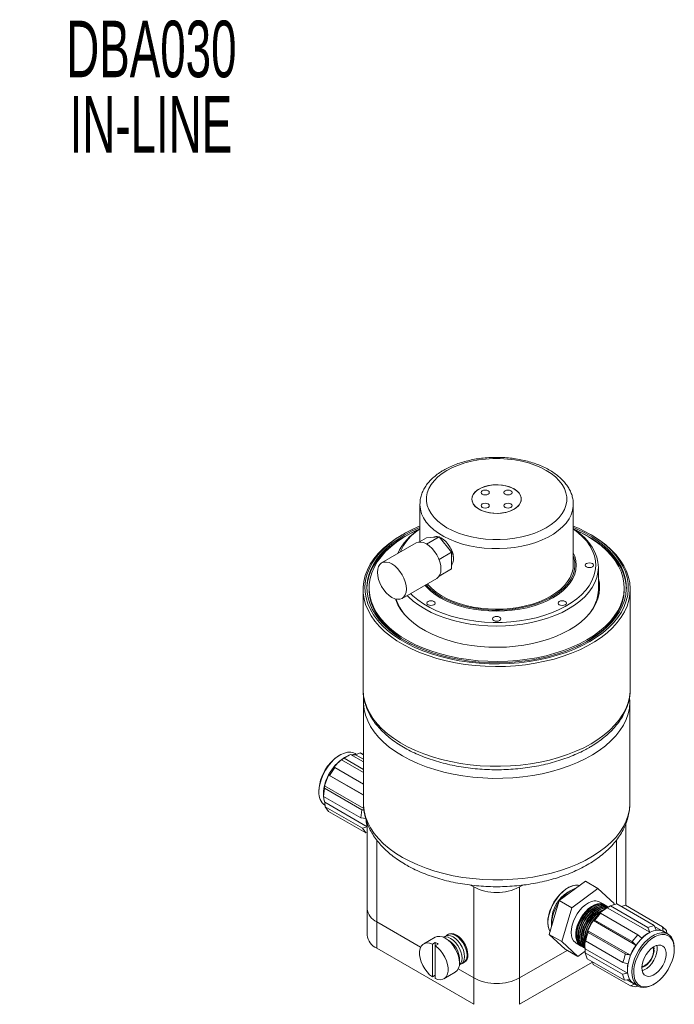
# Model space of a CAD drawing. Header units: inches. Extents: x 0.82 to 7.21, y 1.66 to 10.51.
# Tile 3 of 3: x 3.46 to 6.84, y 5.43 to 10.51. Entities that reach past the tile are written whole.
import ezdxf

# ---------------------------------------------------------------- set-up
doc = ezdxf.new("R2010")
doc.units = ezdxf.units.IN
doc.header["$MEASUREMENT"] = 0
doc.styles.add('SLDTEXTSTYLE0', font='TXT', dxfattribs={"width": 0.605})

# ---------------------------------------------------------------- blocks, each defined once
blk = doc.blocks.new('SW_NOTE_0')
at = {"color": 0, "linetype": 'Continuous', "lineweight": 0, "char_height": 0.29167, "attachment_point": 2, "style": 'SLDTEXTSTYLE0'}
for s, insert in [('DBA030', (0.752, 0.376)), ('IN-LINE', (0.7496, -0.0129))]:
    blk.add_mtext(s, dxfattribs=dict(at, insert=insert))

msp = doc.modelspace()

# ---------------------------------------------------------------- linework, layer by layer
at = {"color": 7, "linetype": 'Continuous', "lineweight": 15}
for p, q in [((5.5264, 8.014), (5.5264, 8.0171)), ((5.5264, 8.014), (5.5264, 7.821)), ((6.318, 7.7015), (6.318, 8.014)), ((6.318, 8.014), (6.318, 8.0122)), ((5.4416, 7.8607), (5.4346, 7.8566)), ((5.5242, 7.8198), (5.561, 7.841)), ((5.5607, 7.8094), (5.6253, 7.8467)), ((5.561, 7.841), (5.6253, 7.8467)), ((5.6253, 7.8467), (5.6897, 7.7667)), ((6.4098, 7.8566), (6.4028, 7.8607)), ((5.5074, 7.8149), (5.3288, 7.7118)), ((5.6249, 7.7293), (5.6897, 7.7667)), ((5.6897, 7.7667), (5.6897, 7.6809)), ((5.6257, 7.644), (5.6897, 7.6809)), ((6.4472, 7.5747), (6.4472, 7.689)), ((5.4344, 7.5287), (5.6131, 7.6319)), ((5.2327, 7.5752), (5.2327, 7.0603)), ((5.2639, 7.5834), (5.2639, 7.5752)), ((6.5805, 7.5752), (6.5805, 7.5834)), ((6.6117, 7.0603), (6.6117, 7.5752)), ((6.6117, 7.0579), (6.6117, 7.0603)), ((5.2347, 6.9968), (5.2347, 6.4732)), ((6.6097, 6.4732), (6.6097, 6.9968)), ((5.1145, 6.7208), (5.1098, 6.7181)), ((5.1506, 6.7145), (5.1374, 6.7069)), ((5.1687, 6.7236), (5.2347, 6.6855)), ((5.1999, 6.7239), (5.192, 6.7285)), ((5.1946, 6.7217), (5.2172, 6.7312)), ((5.1946, 6.7217), (5.2347, 6.6986)), ((5.2172, 6.7312), (5.2347, 6.7243)), ((5.2172, 6.7312), (5.2347, 6.7211)), ((5.0864, 6.6557), (5.0816, 6.6565)), ((5.1211, 6.6959), (5.2347, 6.6304)), ((5.1348, 6.704), (5.2347, 6.6463)), ((5.0556, 6.6163), (5.2347, 6.5129)), ((5.0556, 6.6163), (5.0604, 6.6155)), ((5.0604, 6.6155), (5.0864, 6.6557)), ((5.0604, 6.6155), (5.2347, 6.5148)), ((5.0864, 6.6557), (5.2347, 6.57)), ((5.2365, 6.4454), (5.0345, 6.562)), ((5.0346, 6.5491), (5.0345, 6.562)), ((5.0051, 6.5367), (5.0051, 6.5312)), ((5.0286, 6.5176), (5.0286, 6.52)), ((5.0286, 6.52), (5.0287, 6.5071)), ((5.0286, 6.5184), (5.0286, 6.5176)), ((5.0287, 6.5071), (5.0346, 6.5491)), ((5.0287, 6.5071), (5.2208, 6.3962)), ((5.0346, 6.5491), (5.2267, 6.4382)), ((5.2547, 6.3501), (5.0359, 6.4764)), ((5.0376, 6.4536), (5.0359, 6.4764)), ((5.0376, 6.4536), (5.2297, 6.3427)), ((5.0546, 6.4295), (5.0376, 6.4536)), ((5.0546, 6.4295), (5.2467, 6.3186)), ((5.2267, 6.4382), (5.2208, 6.3962)), ((5.2372, 6.4371), (5.2267, 6.4382)), ((5.2208, 6.3962), (5.2481, 6.3934)), ((5.2547, 6.368), (5.2547, 5.9274)), ((6.5897, 5.9439), (6.5897, 6.3679)), ((5.2547, 6.3495), (5.2297, 6.3427)), ((5.2297, 6.3427), (5.2467, 6.3186)), ((5.2467, 6.3186), (5.2547, 6.3207)), ((5.788, 6.0492), (5.8043, 6.0398)), ((6.0567, 6.0494), (6.04, 6.0398)), ((6.2457, 5.9702), (6.3806, 6.0688)), ((6.3806, 6.0688), (6.4454, 6.0313)), ((5.8043, 5.5703), (5.8043, 6.0398)), ((6.04, 6.0398), (6.04, 5.5703)), ((6.309, 6.0239), (6.2894, 6.0126)), ((6.3105, 5.9328), (6.4454, 6.0313)), ((6.4454, 6.0313), (6.5284, 5.9546)), ((6.1938, 5.795), (6.2457, 5.9702)), ((6.2457, 5.9702), (6.3105, 5.9328)), ((6.4782, 5.9485), (6.4546, 5.9621)), ((6.4834, 5.9454), (6.4813, 5.9467)), ((6.5103, 5.9417), (6.5434, 5.9524)), ((6.5284, 5.9546), (6.5261, 5.9468)), ((6.7355, 5.8415), (6.5434, 5.9524)), ((6.5668, 5.9389), (6.5869, 5.9456)), ((6.779, 5.8347), (6.5869, 5.9456)), ((5.2547, 5.9274), (5.2547, 5.7914)), ((6.2586, 5.7576), (6.3105, 5.9328)), ((6.4291, 5.8689), (6.4592, 5.9044)), ((6.4592, 5.9044), (6.4519, 5.9018)), ((6.6513, 5.7935), (6.4592, 5.9044)), ((6.4869, 5.9286), (6.483, 5.9264)), ((6.4915, 5.9408), (6.4894, 5.942)), ((6.4936, 5.9323), (6.5103, 5.9417)), ((6.4936, 5.9323), (6.7131, 5.8056)), ((6.4996, 5.9361), (6.4975, 5.9373)), ((6.7024, 5.8308), (6.5103, 5.9417)), ((5.3035, 5.8594), (5.5302, 5.7285)), ((5.3035, 5.8594), (5.3035, 5.7233)), ((6.2059, 5.868), (6.2059, 5.8453)), ((6.4218, 5.8663), (6.4291, 5.8689)), ((6.4218, 5.8663), (6.6412, 5.7396)), ((6.6212, 5.758), (6.4291, 5.8689)), ((6.1938, 5.795), (6.2586, 5.7576)), ((6.2767, 5.7183), (6.1938, 5.795)), ((6.6128, 5.6874), (6.3934, 5.814)), ((6.5864, 5.694), (6.3943, 5.8049)), ((6.6513, 5.7935), (6.6212, 5.758)), ((6.6713, 5.7751), (6.6513, 5.7935)), ((6.7355, 5.8415), (6.7024, 5.8308)), ((6.7024, 5.8308), (6.7131, 5.8056)), ((6.7462, 5.8163), (6.7355, 5.8415)), ((6.7378, 5.8361), (6.7817, 5.8107)), ((6.779, 5.8347), (6.7817, 5.8107)), ((6.7997, 5.8155), (6.779, 5.8347)), ((6.8072, 5.796), (6.7844, 5.8092)), ((6.8015, 5.7993), (6.7997, 5.8155)), ((5.6048, 5.7803), (5.5459, 5.7463)), ((5.5907, 5.7449), (5.6053, 5.7534)), ((5.5907, 5.7449), (5.5907, 5.5757)), ((5.6053, 5.7534), (5.6053, 5.7365)), ((5.6053, 5.7365), (5.6199, 5.7449)), ((6.3415, 5.6809), (6.2586, 5.7576)), ((6.3323, 5.7502), (6.3559, 5.7366)), ((6.3774, 5.7434), (6.3774, 5.739)), ((6.5734, 5.6503), (6.3813, 5.7612)), ((6.6212, 5.758), (6.6412, 5.7396)), ((5.3035, 5.7233), (5.8043, 5.4342)), ((5.6053, 5.7365), (5.6053, 5.5672)), ((6.04, 5.5703), (6.2866, 5.7126)), ((6.2767, 5.7183), (6.3415, 5.6809)), ((6.3789, 5.7082), (6.3415, 5.6809)), ((6.3589, 5.7348), (6.3611, 5.7335)), ((6.367, 5.7301), (6.3692, 5.7289)), ((6.3751, 5.7255), (6.3773, 5.7242)), ((6.5981, 5.5941), (6.3786, 5.7207)), ((6.3791, 5.7004), (6.3786, 5.7207)), ((6.5712, 5.5895), (6.3791, 5.7004)), ((6.3894, 5.669), (6.3791, 5.7004)), ((6.7346, 5.721), (6.7332, 5.7308)), ((6.8393, 5.7197), (6.8393, 5.7251)), ((6.04, 5.4342), (6.4178, 5.6522)), ((6.5815, 5.5581), (6.3894, 5.669)), ((6.4208, 5.6399), (6.4177, 5.6526)), ((6.6129, 5.529), (6.4208, 5.6399)), ((5.6501, 5.5659), (5.709, 5.5999)), ((5.7242, 5.6166), (5.8043, 5.5703)), ((6.5981, 5.5941), (6.5712, 5.5895)), ((6.5712, 5.5895), (6.5815, 5.5581)), ((6.6719, 5.6246), (6.6811, 5.6283)), ((5.6053, 5.5841), (5.5907, 5.5757)), ((5.8043, 5.4342), (5.8043, 5.5703)), ((6.04, 5.5703), (6.04, 5.4342)), ((6.5815, 5.5581), (6.6083, 5.5626)), ((6.5959, 5.5605), (6.6289, 5.5414)), ((6.6336, 5.5387), (6.6129, 5.529)), ((6.6296, 5.541), (6.6524, 5.5278)), ((6.7298, 5.5355), (6.7346, 5.5382)), ((6.6129, 5.529), (6.6415, 5.5245)), ((6.6415, 5.5245), (6.6507, 5.5288))]:
    msp.add_line(p, q, dxfattribs=at)
at = {"color": 8, "linetype": 'Continuous', "lineweight": 15}
for p, q in [((5.3035, 6.2816), (5.3035, 5.8594)), ((6.5409, 5.9516), (6.5409, 6.282))]:
    msp.add_line(p, q, dxfattribs=at)
at = {"color": 7, "linetype": 'Continuous', "lineweight": 15, "flags": 128}
for points in [[(5.6659, 8.1892), (5.6405, 8.1729), (5.6182, 8.1552), (5.5992, 8.1362), (5.5838, 8.1162), (5.572, 8.0954), (5.5642, 8.0739), (5.5602, 8.0522), (5.5602, 8.0302), (5.5642, 8.0085), (5.572, 7.987), (5.5838, 7.9662), (5.5992, 7.9462), (5.6182, 7.9272), (5.6405, 7.9095), (5.6659, 7.8932), (5.6941, 7.8786), (5.7248, 7.8657), (5.7576, 7.8547), (5.7923, 7.8458), (5.8284, 7.8391), (5.8655, 7.8345), (5.9032, 7.8322), (5.9412, 7.8322), (5.9789, 7.8345), (6.016, 7.8391), (6.0521, 7.8458), (6.0868, 7.8547), (6.1196, 7.8657), (6.1503, 7.8786), (6.1785, 7.8932), (6.2039, 7.9095), (6.2262, 7.9272), (6.2452, 7.9462), (6.2606, 7.9662), (6.2723, 7.987), (6.2802, 8.0085), (6.2842, 8.0302), (6.2842, 8.0522), (6.2802, 8.0739), (6.2723, 8.0954), (6.2606, 8.1162), (6.2452, 8.1362), (6.2262, 8.1552), (6.2039, 8.1729), (6.1785, 8.1892), (6.1503, 8.2038), (6.1196, 8.2167), (6.0868, 8.2277), (6.0521, 8.2366), (6.016, 8.2433), (5.9789, 8.2479), (5.9412, 8.2502), (5.9032, 8.2502), (5.8655, 8.2479), (5.8284, 8.2433), (5.7923, 8.2366), (5.7576, 8.2277), (5.7248, 8.2167), (5.6941, 8.2038), (5.6659, 8.1892)], [(6.0126, 7.989), (5.995, 7.9806), (5.975, 7.974), (5.9534, 7.9697), (5.9308, 7.9676), (5.9079, 7.9679), (5.8854, 7.9705), (5.8642, 7.9755), (5.8448, 7.9825), (5.8279, 7.9914), (5.814, 8.002), (5.8036, 8.0137), (5.797, 8.0264), (5.7944, 8.0395), (5.796, 8.0527), (5.8016, 8.0656), (5.8111, 8.0776), (5.8241, 8.0885), (5.8403, 8.0978), (5.8591, 8.1054), (5.88, 8.1108), (5.9022, 8.1141), (5.9251, 8.115), (5.9478, 8.1135), (5.9698, 8.1097), (5.9902, 8.1037), (6.0084, 8.0957), (6.0239, 8.0859), (6.0361, 8.0747), (6.0446, 8.0624), (6.0492, 8.0495), (6.0497, 8.0362), (6.0461, 8.0232), (6.0385, 8.0107), (6.0272, 7.9992), (6.0126, 7.989)], [(6.0126, 8.0934), (6.0272, 8.0832), (6.0385, 8.0717), (6.0461, 8.0592), (6.0497, 8.0462), (6.0492, 8.0329), (6.0446, 8.02), (6.0361, 8.0077), (6.0239, 7.9965), (6.0084, 7.9867), (5.9902, 7.9787), (5.9698, 7.9727), (5.9478, 7.9689), (5.9251, 7.9674), (5.9022, 7.9683), (5.88, 7.9716), (5.8591, 7.977), (5.8403, 7.9846), (5.8241, 7.9939), (5.8111, 8.0048), (5.8016, 8.0168), (5.796, 8.0297), (5.7944, 8.0429), (5.797, 8.056), (5.8036, 8.0687), (5.814, 8.0804), (5.8279, 8.091), (5.8448, 8.0999), (5.8642, 8.1069), (5.8854, 8.1119), (5.9079, 8.1145), (5.9308, 8.1148), (5.9534, 8.1127), (5.975, 8.1084), (5.995, 8.1018), (6.0126, 8.0934)], [(5.8482, 8.0839), (5.8436, 8.0799), (5.8419, 8.0752), (5.8436, 8.0705), (5.8482, 8.0665), (5.8551, 8.0638), (5.8633, 8.0629), (5.8714, 8.0638), (5.8784, 8.0665), (5.883, 8.0705), (5.8846, 8.0752), (5.883, 8.0799), (5.8784, 8.0839), (5.8714, 8.0866), (5.8633, 8.0875), (5.8551, 8.0866), (5.8482, 8.0839)], [(5.9962, 8.0839), (5.9893, 8.0866), (5.9811, 8.0875), (5.973, 8.0866), (5.966, 8.0839), (5.9614, 8.0799), (5.9598, 8.0752), (5.9614, 8.0705), (5.966, 8.0665), (5.973, 8.0638), (5.9811, 8.0629), (5.9893, 8.0638), (5.9962, 8.0665), (6.0008, 8.0705), (6.0025, 8.0752), (6.0008, 8.0799), (5.9962, 8.0839)], [(5.8482, 7.9985), (5.8551, 7.9958), (5.8633, 7.9949), (5.8714, 7.9958), (5.8784, 7.9985), (5.883, 8.0025), (5.8846, 8.0072), (5.883, 8.0119), (5.8784, 8.0159), (5.8714, 8.0186), (5.8633, 8.0195), (5.8551, 8.0186), (5.8482, 8.0159), (5.8436, 8.0119), (5.8419, 8.0072), (5.8436, 8.0025), (5.8482, 7.9985)], [(5.9962, 7.9985), (6.0008, 8.0025), (6.0025, 8.0072), (6.0008, 8.0119), (5.9962, 8.0159), (5.9893, 8.0186), (5.9811, 8.0195), (5.973, 8.0186), (5.966, 8.0159), (5.9614, 8.0119), (5.9598, 8.0072), (5.9614, 8.0025), (5.966, 7.9985), (5.973, 7.9958), (5.9811, 7.9949), (5.9893, 7.9958), (5.9962, 7.9985)], [(5.4417, 7.8608), (5.4063, 7.8387), (5.374, 7.8152), (5.3449, 7.7903), (5.3191, 7.7642), (5.2969, 7.737), (5.2784, 7.7089), (5.2637, 7.6801), (5.2528, 7.6507), (5.2458, 7.6209), (5.2428, 7.5909), (5.2438, 7.5609), (5.2488, 7.5309), (5.2577, 7.5013), (5.2706, 7.4722), (5.2872, 7.4438), (5.3076, 7.4161), (5.3316, 7.3894), (5.359, 7.3639), (5.3898, 7.3397), (5.4237, 7.3168), (5.4605, 7.2956), (5.5, 7.276), (5.542, 7.2583), (5.5862, 7.2424), (5.6324, 7.2286), (5.6803, 7.2168), (5.7296, 7.2072), (5.7801, 7.1998), (5.8314, 7.1946), (5.8832, 7.1918), (5.9352, 7.1912), (5.9872, 7.1929), (6.0388, 7.1969), (6.0897, 7.2032), (6.1396, 7.2117), (6.1882, 7.2224), (6.2353, 7.2353), (6.2806, 7.2501), (6.3237, 7.2669), (6.3645, 7.2856), (6.4027, 7.306), (6.438, 7.3281), (6.4704, 7.3516), (6.4995, 7.3765), (6.5253, 7.4026), (6.5475, 7.4298), (6.566, 7.4579), (6.5807, 7.4867), (6.5916, 7.5161), (6.5986, 7.5459), (6.6016, 7.5759), (6.6006, 7.6059), (6.5956, 7.6358), (6.5867, 7.6654), (6.5738, 7.6946), (6.5572, 7.723), (6.5368, 7.7507), (6.5128, 7.7774), (6.4854, 7.8029), (6.4546, 7.8271), (6.4207, 7.8499), (6.3839, 7.8712), (6.3444, 7.8907), (6.318, 7.9022)], [(5.4488, 7.8567), (5.4139, 7.835), (5.3821, 7.8118), (5.3534, 7.7872), (5.328, 7.7615), (5.3061, 7.7347), (5.2879, 7.707), (5.2734, 7.6786), (5.2626, 7.6497), (5.2558, 7.6204), (5.2528, 7.5908), (5.2538, 7.5612), (5.2587, 7.5317), (5.2675, 7.5026), (5.2801, 7.4739), (5.2966, 7.4458), (5.3166, 7.4186), (5.3403, 7.3923), (5.3673, 7.3671), (5.3976, 7.3432), (5.431, 7.3208), (5.4673, 7.2998), (5.5062, 7.2806), (5.5476, 7.2631), (5.5912, 7.2475), (5.6367, 7.2338), (5.6839, 7.2222), (5.7325, 7.2127), (5.7822, 7.2054), (5.8327, 7.2004), (5.8837, 7.1975), (5.935, 7.197), (5.9862, 7.1987), (6.0371, 7.2026), (6.0872, 7.2088), (6.1364, 7.2172), (6.1843, 7.2278), (6.2307, 7.2404), (6.2753, 7.255), (6.3178, 7.2716), (6.358, 7.29), (6.3956, 7.3101), (6.4305, 7.3318), (6.4623, 7.355), (6.491, 7.3796), (6.5164, 7.4053), (6.5383, 7.4321), (6.5565, 7.4597), (6.571, 7.4881), (6.5818, 7.5171), (6.5886, 7.5464), (6.5916, 7.576), (6.5906, 7.6056), (6.5857, 7.6351), (6.5769, 7.6642), (6.5642, 7.6929), (6.5478, 7.721), (6.5278, 7.7482), (6.5041, 7.7745), (6.4771, 7.7997), (6.4468, 7.8235), (6.4134, 7.846), (6.3771, 7.867), (6.3382, 7.8862), (6.318, 7.8951)], [(5.522, 7.8851), (5.5139, 7.8815), (5.4751, 7.8623), (5.439, 7.8415), (5.4058, 7.8191), (5.3757, 7.7953), (5.3489, 7.7702), (5.3255, 7.744), (5.3058, 7.7168), (5.2897, 7.6889), (5.2775, 7.6602), (5.2691, 7.6312), (5.2646, 7.6018), (5.2641, 7.5723), (5.2676, 7.5429), (5.275, 7.5138), (5.2863, 7.485), (5.3014, 7.4569), (5.3203, 7.4295), (5.3427, 7.403), (5.3687, 7.3776), (5.398, 7.3535), (5.4304, 7.3307), (5.4658, 7.3095), (5.5039, 7.2899), (5.5446, 7.2721), (5.5875, 7.2561), (5.6325, 7.2421), (5.6791, 7.2302), (5.7273, 7.2204), (5.7766, 7.2128), (5.8268, 7.2074), (5.8775, 7.2042), (5.9286, 7.2034), (5.9796, 7.2048), (6.0302, 7.2085), (6.0802, 7.2145), (6.1293, 7.2226), (6.1771, 7.233), (6.2233, 7.2454), (6.2678, 7.2599), (6.3102, 7.2764), (6.3502, 7.2946), (6.3877, 7.3147), (6.3877, 7.3147)], [(5.5264, 7.8951), (5.4864, 7.8768), (5.4488, 7.8567)], [(5.5147, 7.8819), (5.4864, 7.8686), (5.4488, 7.8485)], [(6.318, 7.8881), (6.3244, 7.8838), (6.3523, 7.8628), (6.3769, 7.8405), (6.398, 7.8171), (6.4155, 7.7927), (6.4293, 7.7674), (6.4392, 7.7416), (6.4452, 7.7154), (6.4472, 7.689), (6.4452, 7.6626), (6.4392, 7.6364), (6.4293, 7.6106), (6.4155, 7.5853), (6.398, 7.5609), (6.3769, 7.5375), (6.3523, 7.5152), (6.3244, 7.4942), (6.2934, 7.4747), (6.2597, 7.4568), (6.2233, 7.4407), (6.1847, 7.4265), (6.1441, 7.4143), (6.1018, 7.4042), (6.0581, 7.3962), (6.0134, 7.3905), (5.968, 7.3871), (5.9222, 7.3859), (5.8764, 7.3871), (5.831, 7.3905), (5.7863, 7.3962), (5.7426, 7.4042), (5.7003, 7.4143), (5.6597, 7.4265), (5.6211, 7.4407), (5.5847, 7.4568), (5.551, 7.4747), (5.52, 7.4942), (5.4921, 7.5152), (5.4675, 7.5375), (5.4611, 7.5441)], [(5.4776, 7.5537), (5.4898, 7.5419), (5.5157, 7.5205), (5.5447, 7.5005), (5.5768, 7.482), (5.6115, 7.4652), (5.6486, 7.4503), (5.6879, 7.4373), (5.729, 7.4264), (5.7716, 7.4176), (5.8154, 7.411), (5.8601, 7.4067), (5.9052, 7.4047), (5.9505, 7.405), (5.9955, 7.4076), (6.04, 7.4124), (6.0835, 7.4196), (6.1258, 7.4289), (6.1665, 7.4404), (6.2053, 7.4538), (6.2418, 7.4692), (6.2759, 7.4865), (6.3072, 7.5053), (6.3355, 7.5257), (6.3605, 7.5475), (6.3821, 7.5705), (6.4001, 7.5944), (6.4144, 7.6192), (6.4248, 7.6447), (6.4313, 7.6705), (6.4338, 7.6966), (6.4323, 7.7227), (6.4268, 7.7487), (6.4174, 7.7742), (6.4041, 7.7992), (6.387, 7.8234), (6.3663, 7.8466), (6.3421, 7.8687), (6.318, 7.8871)], [(6.3877, 7.3147), (6.4224, 7.3363), (6.454, 7.3594), (6.4825, 7.3839), (6.5076, 7.4095), (6.5292, 7.4363), (6.5471, 7.4639), (6.5613, 7.4922), (6.5716, 7.521), (6.578, 7.5503), (6.5805, 7.5797), (6.579, 7.6092), (6.5736, 7.6385), (6.5642, 7.6674), (6.551, 7.6959), (6.534, 7.7237), (6.5133, 7.7507), (6.4891, 7.7766), (6.4615, 7.8014), (6.4306, 7.8248), (6.3966, 7.8469), (6.3599, 7.8673), (6.3224, 7.8851)], [(6.5917, 7.5793), (6.5906, 7.5974), (6.5857, 7.6269), (6.5769, 7.6561), (6.5642, 7.6848), (6.5478, 7.7128), (6.5278, 7.7401), (6.5041, 7.7663), (6.4771, 7.7915), (6.4468, 7.8154), (6.4134, 7.8379), (6.3771, 7.8588), (6.3382, 7.8781), (6.3297, 7.8819)], [(5.4346, 7.8567), (5.3992, 7.8346), (5.3667, 7.811), (5.3374, 7.7861), (5.3114, 7.7599), (5.289, 7.7328), (5.2702, 7.7047), (5.2551, 7.6758), (5.2438, 7.6464), (5.2364, 7.6166), (5.233, 7.5865), (5.2335, 7.5564), (5.2379, 7.5264), (5.2463, 7.4966), (5.2585, 7.4674), (5.2745, 7.4387), (5.2943, 7.4108), (5.3176, 7.3839), (5.3444, 7.358), (5.3745, 7.3334), (5.4078, 7.3102), (5.444, 7.2885), (5.4829, 7.2684), (5.5243, 7.2501), (5.5681, 7.2337), (5.6138, 7.2192), (5.6614, 7.2068), (5.7104, 7.1964), (5.7606, 7.1883), (5.8118, 7.1823), (5.8635, 7.1786), (5.9157, 7.1772), (5.9678, 7.1781), (6.0197, 7.1812), (6.0711, 7.1866), (6.1216, 7.1942), (6.1709, 7.204), (6.2188, 7.2159), (6.2651, 7.2299), (6.3093, 7.2458), (6.3514, 7.2637), (6.3909, 7.2833), (6.4278, 7.3046), (6.4619, 7.3275), (6.4928, 7.3517), (6.5204, 7.3773), (6.5446, 7.404), (6.5653, 7.4316), (6.5822, 7.4601), (6.5954, 7.4893), (6.6048, 7.5189), (6.6102, 7.5489), (6.6117, 7.579), (6.6092, 7.6091), (6.6028, 7.639), (6.5925, 7.6685), (6.5784, 7.6975), (6.5605, 7.7258), (6.5389, 7.7532), (6.5138, 7.7797), (6.4853, 7.8049), (6.4536, 7.8288), (6.4189, 7.8513), (6.4098, 7.8566)], [(5.4488, 7.8485), (5.4139, 7.8268), (5.3821, 7.8036), (5.3534, 7.7791), (5.328, 7.7533), (5.3061, 7.7265), (5.2879, 7.6989), (5.2734, 7.6705), (5.2626, 7.6415), (5.2558, 7.6122), (5.2528, 7.5826), (5.2527, 7.5793)], [(5.6272, 7.8444), (5.6351, 7.8409), (5.6483, 7.8325), (5.6611, 7.821), (5.6727, 7.8071), (5.6828, 7.7914), (5.6908, 7.7747), (5.6964, 7.7576), (5.6992, 7.741), (5.6992, 7.7258), (5.6964, 7.7125), (5.6908, 7.7018), (5.6897, 7.7004)], [(5.5074, 7.8149), (5.5188, 7.8191), (5.5317, 7.8196), (5.5457, 7.8164), (5.5603, 7.8097), (5.5749, 7.7996), (5.5889, 7.7866), (5.6018, 7.7712), (5.6131, 7.7539), (5.6224, 7.7355), (5.6293, 7.7166), (5.6336, 7.6979), (5.635, 7.6803), (5.6336, 7.6643), (5.6293, 7.6505), (5.6224, 7.6396), (5.6131, 7.6319), (5.6131, 7.6319)], [(5.5517, 7.5974), (5.5599, 7.5881), (5.5806, 7.5681), (5.6046, 7.5494), (5.6317, 7.5322), (5.6616, 7.5166), (5.694, 7.5027), (5.7285, 7.4907), (5.765, 7.4808), (5.8029, 7.4729), (5.842, 7.4673), (5.8819, 7.4639), (5.9222, 7.4627), (5.9625, 7.4639), (6.0023, 7.4673), (6.0415, 7.4729), (6.0794, 7.4808), (6.1159, 7.4907), (6.1504, 7.5027), (6.1828, 7.5166), (6.2127, 7.5322), (6.2398, 7.5494), (6.2638, 7.5681), (6.2845, 7.5881), (6.3018, 7.6091), (6.3153, 7.631), (6.3251, 7.6536), (6.3311, 7.6766), (6.333, 7.6999), (6.3311, 7.7231), (6.3251, 7.7462), (6.318, 7.7634)], [(5.558, 7.6001), (5.5696, 7.5873), (5.591, 7.5676), (5.6157, 7.5493), (5.6435, 7.5324), (5.6741, 7.5172), (5.7071, 7.5039), (5.7422, 7.4925), (5.7792, 7.4832), (5.8176, 7.4761), (5.857, 7.4712), (5.897, 7.4686), (5.9373, 7.4683), (5.9775, 7.4703), (6.0171, 7.4746), (6.0557, 7.4812), (6.0931, 7.49), (6.1287, 7.5009), (6.1623, 7.5137), (6.1935, 7.5285), (6.222, 7.5449), (6.2475, 7.5629), (6.2698, 7.5823), (6.2886, 7.6029), (6.3038, 7.6244), (6.3152, 7.6467), (6.3227, 7.6696), (6.3262, 7.6928), (6.3257, 7.7161), (6.3212, 7.7392), (6.318, 7.7491)], [(5.3069, 7.6634), (5.3083, 7.6794), (5.3126, 7.6931), (5.3195, 7.7041), (5.3288, 7.7118), (5.3401, 7.716), (5.353, 7.7165), (5.367, 7.7133), (5.3816, 7.7065), (5.3962, 7.6965), (5.4102, 7.6835), (5.4231, 7.668), (5.4344, 7.6508), (5.4437, 7.6323), (5.4506, 7.6134), (5.4549, 7.5948), (5.4563, 7.5771), (5.4549, 7.5611), (5.4506, 7.5474), (5.4437, 7.5365), (5.4344, 7.5287), (5.4231, 7.5246), (5.4102, 7.524), (5.3962, 7.5272), (5.3816, 7.534), (5.367, 7.544), (5.353, 7.557), (5.3401, 7.5725), (5.3288, 7.5897), (5.3195, 7.6082), (5.3126, 7.6271), (5.3083, 7.6457), (5.3069, 7.6634)], [(6.318, 7.7015), (6.3165, 7.6816), (6.3111, 7.659), (6.3019, 7.6369), (6.2888, 7.6154), (6.2722, 7.5947), (6.252, 7.5752), (6.2286, 7.5568), (6.2021, 7.5399)], [(6.4225, 7.6999), (6.4209, 7.7046), (6.4163, 7.7086), (6.4094, 7.7113), (6.4012, 7.7122), (6.393, 7.7113), (6.3861, 7.7086), (6.3815, 7.7046), (6.3799, 7.6999), (6.3815, 7.6952), (6.3861, 7.6912), (6.393, 7.6885), (6.4012, 7.6876), (6.4094, 7.6885), (6.4163, 7.6912), (6.4209, 7.6952), (6.4225, 7.6999)], [(6.2981, 7.3664), (6.3291, 7.3858), (6.357, 7.4067), (6.3817, 7.429), (6.403, 7.4524), (6.4207, 7.4767), (6.4347, 7.5018), (6.445, 7.5276), (6.4514, 7.5537), (6.4538, 7.5801), (6.4524, 7.6065), (6.4472, 7.6318)], [(6.4538, 7.5793), (6.4524, 7.5983), (6.4472, 7.6237)], [(5.2639, 7.5752), (5.2641, 7.5642), (5.2676, 7.5348), (5.275, 7.5056), (5.2863, 7.4769), (5.3014, 7.4487), (5.3203, 7.4213), (5.3427, 7.3949), (5.3687, 7.3695), (5.398, 7.3453), (5.4304, 7.3226), (5.4658, 7.3013), (5.5039, 7.2817), (5.5147, 7.2767)], [(6.2021, 7.5399), (6.1728, 7.5247), (6.1411, 7.5111), (6.1072, 7.4995), (6.0714, 7.4899), (6.0341, 7.4823), (5.9958, 7.477), (5.9567, 7.4739), (5.9173, 7.473), (5.8779, 7.4744), (5.8389, 7.4781), (5.8008, 7.484), (5.7639, 7.4921), (5.7286, 7.5022), (5.6952, 7.5143), (5.664, 7.5283), (5.6354, 7.544), (5.6097, 7.5613), (5.587, 7.5799), (5.5677, 7.5998), (5.5644, 7.6038)], [(6.3877, 7.3065), (6.4224, 7.3281), (6.454, 7.3512), (6.4825, 7.3757), (6.5076, 7.4014), (6.5292, 7.4281), (6.5471, 7.4557), (6.5613, 7.484), (6.5716, 7.5129), (6.578, 7.5421), (6.5805, 7.5715), (6.5805, 7.5752)], [(5.4002, 7.5252), (5.4016, 7.5211), (5.4128, 7.4955), (5.4278, 7.4705), (5.4464, 7.4464), (5.4686, 7.4233), (5.4941, 7.4014), (5.5228, 7.3808), (5.5544, 7.3617), (5.5888, 7.3443), (5.6256, 7.3287), (5.6647, 7.3149), (5.7056, 7.3031), (5.7481, 7.2934), (5.792, 7.2858), (5.8368, 7.2805), (5.8822, 7.2773), (5.9279, 7.2765), (5.9736, 7.2779), (6.0189, 7.2816), (6.0635, 7.2875), (6.107, 7.2956), (6.1492, 7.3058), (6.1897, 7.3181), (6.2282, 7.3324), (6.2644, 7.3485), (6.2981, 7.3664)], [(5.5684, 7.4956), (5.5753, 7.493), (5.5835, 7.492), (5.5917, 7.493), (5.5986, 7.4956), (5.6032, 7.4996), (5.6048, 7.5044), (5.6032, 7.5091), (5.5986, 7.5131), (5.5917, 7.5157), (5.5835, 7.5167), (5.5753, 7.5157), (5.5684, 7.5131), (5.5638, 7.5091), (5.5622, 7.5044), (5.5638, 7.4996), (5.5684, 7.4956)], [(6.276, 7.4956), (6.2806, 7.4996), (6.2822, 7.5044), (6.2806, 7.5091), (6.276, 7.5131), (6.2691, 7.5157), (6.2609, 7.5167), (6.2527, 7.5157), (6.2458, 7.5131), (6.2412, 7.5091), (6.2396, 7.5044), (6.2412, 7.4996), (6.2458, 7.4956), (6.2527, 7.493), (6.2609, 7.492), (6.2691, 7.493), (6.276, 7.4956)], [(5.9222, 7.411), (5.9304, 7.412), (5.9373, 7.4147), (5.9419, 7.4187), (5.9435, 7.4234), (5.9419, 7.4281), (5.9373, 7.4321), (5.9304, 7.4347), (5.9222, 7.4357), (5.914, 7.4347), (5.9071, 7.4321), (5.9025, 7.4281), (5.9009, 7.4234), (5.9025, 7.4187), (5.9071, 7.4147), (5.914, 7.412), (5.9222, 7.411)], [(6.3297, 7.2767), (6.3502, 7.2865), (6.3877, 7.3065)], [(5.2359, 7.0206), (5.2355, 7.0156), (5.235, 6.9856), (5.2384, 6.9556), (5.2458, 6.9259), (5.257, 6.8965), (5.2721, 6.8678), (5.2908, 6.8398), (5.3132, 6.8127), (5.3391, 6.7866), (5.3683, 6.7617), (5.4007, 6.7382), (5.4361, 6.7162)], [(5.4361, 6.7162), (5.4742, 6.6958), (5.5149, 6.6771), (5.558, 6.6602), (5.6031, 6.6453), (5.6501, 6.6324), (5.6986, 6.6215), (5.7485, 6.6128), (5.7993, 6.6064), (5.8508, 6.6021), (5.9027, 6.6001), (5.9547, 6.6004), (6.0066, 6.603), (6.0579, 6.6078), (6.1085, 6.6148), (6.158, 6.624), (6.2062, 6.6354), (6.2527, 6.6488), (6.2974, 6.6643), (6.3399, 6.6816), (6.38, 6.7007), (6.4174, 6.7216), (6.4521, 6.744), (6.4837, 6.7678), (6.5121, 6.793), (6.5371, 6.8193), (6.5586, 6.8467), (6.5765, 6.8749), (6.5906, 6.9038), (6.6008, 6.9333), (6.6072, 6.9631), (6.6097, 6.9931), (6.6085, 7.0207)], [(5.192, 6.7285), (5.1838, 6.7323), (5.1693, 6.7355), (5.1534, 6.735), (5.1365, 6.7309), (5.119, 6.7233), (5.1014, 6.7123), (5.0841, 6.6983), (5.0676, 6.6815), (5.0524, 6.6626), (5.0387, 6.6418), (5.027, 6.6198), (5.0176, 6.5972), (5.0107, 6.5745), (5.0065, 6.5523), (5.0051, 6.5312)], [(6.3288, 6.049), (6.3126, 6.0456), (6.2957, 6.0387), (6.2787, 6.0284), (6.2619, 6.0151), (6.2459, 5.9991), (6.2311, 5.9808), (6.2179, 5.9608), (6.2067, 5.9395), (6.1977, 5.9176), (6.1912, 5.8957), (6.1873, 5.8743), (6.1863, 5.8541), (6.1881, 5.8356), (6.1926, 5.8192), (6.1978, 5.8086)], [(6.3508, 6.047), (6.3469, 6.0478), (6.3319, 6.0485), (6.3158, 6.0456), (6.299, 6.0392), (6.282, 6.0293), (6.2652, 6.0164), (6.2491, 6.0007), (6.2341, 5.9827), (6.2206, 5.9629), (6.2091, 5.9417), (6.1998, 5.9199), (6.193, 5.8979), (6.1888, 5.8765), (6.1874, 5.856), (6.1888, 5.8373), (6.193, 5.8206), (6.198, 5.8094)], [(6.3518, 6.047), (6.3439, 6.0487), (6.3288, 6.049)], [(6.4265, 5.9675), (6.4117, 5.9643), (6.3963, 5.9576), (6.3808, 5.9476), (6.3658, 5.9347), (6.3516, 5.9193), (6.3387, 5.9018), (6.3277, 5.8829), (6.3187, 5.8631), (6.3121, 5.8431), (6.3082, 5.8235), (6.307, 5.805), (6.3086, 5.7881), (6.3129, 5.7733), (6.3198, 5.7613), (6.329, 5.7523), (6.3323, 5.7502)], [(6.4797, 5.9475), (6.4702, 5.952), (6.4571, 5.9542), (6.4428, 5.9527), (6.4276, 5.9477), (6.4121, 5.9394), (6.3968, 5.9279), (6.3821, 5.9137), (6.3685, 5.8972), (6.3565, 5.8789), (6.3465, 5.8595), (6.3387, 5.8395), (6.3334, 5.8196), (6.3308, 5.8005), (6.331, 5.7827), (6.334, 5.7668), (6.3396, 5.7534), (6.3477, 5.7428), (6.3574, 5.7357)], [(6.4531, 5.9521), (6.4383, 5.9489), (6.4229, 5.9422), (6.4075, 5.9323), (6.3924, 5.9194), (6.3782, 5.9039), (6.3654, 5.8865), (6.3543, 5.8676), (6.3453, 5.8478), (6.3388, 5.8277), (6.3348, 5.8082), (6.3336, 5.7896), (6.3352, 5.7727), (6.3395, 5.758), (6.3464, 5.7459), (6.3557, 5.7369), (6.3589, 5.7348)], [(6.3641, 5.732), (6.3633, 5.7324), (6.3529, 5.7398), (6.3448, 5.7503), (6.3392, 5.7638), (6.3362, 5.7797), (6.336, 5.7975), (6.3386, 5.8166), (6.3439, 5.8365), (6.3517, 5.8565), (6.3617, 5.8759), (6.3738, 5.8942), (6.3873, 5.9107), (6.402, 5.9249), (6.4173, 5.9364), (6.4328, 5.9447), (6.448, 5.9497), (6.4623, 5.9511), (6.4754, 5.949), (6.4863, 5.9436)], [(6.4612, 5.9475), (6.4464, 5.9442), (6.431, 5.9375), (6.4155, 5.9276), (6.4005, 5.9147), (6.3863, 5.8993), (6.3734, 5.8818), (6.3624, 5.8629), (6.3534, 5.8431), (6.3468, 5.8231), (6.3429, 5.8035), (6.3417, 5.7849), (6.3433, 5.768), (6.3476, 5.7533), (6.3545, 5.7412), (6.3637, 5.7322), (6.367, 5.7301)], [(6.3722, 5.7273), (6.3714, 5.7277), (6.361, 5.7351), (6.3529, 5.7457), (6.3473, 5.7591), (6.3443, 5.775), (6.3441, 5.7928), (6.3467, 5.8119), (6.352, 5.8318), (6.3598, 5.8518), (6.3698, 5.8712), (6.3818, 5.8895), (6.3954, 5.906), (6.4101, 5.9202), (6.4254, 5.9317), (6.4409, 5.9401), (6.4561, 5.945), (6.4704, 5.9465), (6.4835, 5.9443), (6.4944, 5.9389)], [(6.4693, 5.9428), (6.4545, 5.9396), (6.4391, 5.9329), (6.4236, 5.9229), (6.4086, 5.91), (6.3944, 5.8946), (6.3815, 5.8771), (6.3705, 5.8582), (6.3615, 5.8384), (6.3549, 5.8184), (6.351, 5.7988), (6.3498, 5.7803), (6.3514, 5.7633), (6.3557, 5.7486), (6.3626, 5.7366), (6.3718, 5.7276), (6.3751, 5.7255)], [(6.3773, 5.7242), (6.3691, 5.7304), (6.361, 5.741), (6.3554, 5.7544), (6.3524, 5.7703), (6.3522, 5.7881), (6.3548, 5.8073), (6.3601, 5.8271), (6.3679, 5.8471), (6.3779, 5.8666), (6.3899, 5.8848), (6.4035, 5.9013), (6.4182, 5.9155), (6.4335, 5.927), (6.449, 5.9354), (6.4642, 5.9404), (6.4785, 5.9418), (6.4916, 5.9396), (6.4996, 5.9361)], [(6.4774, 5.9381), (6.4626, 5.9349), (6.4472, 5.9282), (6.4317, 5.9182), (6.4167, 5.9053), (6.4025, 5.8899), (6.3896, 5.8725), (6.3786, 5.8535), (6.3696, 5.8337), (6.363, 5.8137), (6.3591, 5.7941), (6.3579, 5.7756), (6.3595, 5.7587), (6.3638, 5.744), (6.3707, 5.7319), (6.3782, 5.7242)], [(6.3781, 5.7249), (6.3772, 5.7257), (6.3691, 5.7363), (6.3635, 5.7498), (6.3605, 5.7656), (6.3603, 5.7834), (6.3629, 5.8026), (6.3682, 5.8225), (6.376, 5.8424), (6.386, 5.8619), (6.398, 5.8801), (6.4116, 5.8967), (6.4263, 5.9109), (6.4416, 5.9224), (6.4571, 5.9307), (6.4723, 5.9357), (6.4866, 5.9371), (6.4973, 5.9357)], [(6.4952, 5.9336), (6.4855, 5.9334), (6.4707, 5.9302), (6.4553, 5.9235), (6.4398, 5.9136), (6.4248, 5.9007), (6.4106, 5.8852), (6.3977, 5.8678), (6.3867, 5.8489), (6.3777, 5.8291), (6.3711, 5.8091), (6.3672, 5.7895), (6.366, 5.7709), (6.3676, 5.754), (6.3719, 5.7393), (6.3778, 5.7286)], [(6.3776, 5.7309), (6.3772, 5.7316), (6.3716, 5.7451), (6.3686, 5.761), (6.3684, 5.7788), (6.371, 5.7979), (6.3763, 5.8178), (6.3841, 5.8378), (6.3941, 5.8572), (6.4061, 5.8755), (6.4197, 5.892), (6.4344, 5.9062), (6.4497, 5.9177), (6.4652, 5.926), (6.4804, 5.931), (6.4938, 5.9325)], [(6.4842, 5.9271), (6.4788, 5.9255), (6.4634, 5.9188), (6.4479, 5.9089), (6.4329, 5.896), (6.4187, 5.8806), (6.4058, 5.8631), (6.3948, 5.8442), (6.3858, 5.8244), (6.3792, 5.8044), (6.3753, 5.7848), (6.3741, 5.7662), (6.3757, 5.7493), (6.3774, 5.742)], [(6.4985, 5.9359), (6.4912, 5.9378), (6.4774, 5.9381)], [(5.7455, 5.6464), (5.7475, 5.647), (5.7569, 5.6524), (5.7639, 5.6612), (5.7682, 5.673), (5.7697, 5.6873), (5.7682, 5.7033), (5.7639, 5.7201), (5.7569, 5.737), (5.7475, 5.7532), (5.7364, 5.7677), (5.724, 5.7799), (5.7109, 5.7892), (5.6978, 5.795), (5.6854, 5.7972), (5.6742, 5.7955), (5.6649, 5.7901), (5.6633, 5.7887)], [(5.7742, 5.6898), (5.7727, 5.7057), (5.7683, 5.7226), (5.7613, 5.7396), (5.752, 5.7558), (5.7408, 5.7703), (5.7284, 5.7825), (5.7153, 5.7918), (5.7021, 5.7977), (5.6897, 5.7998), (5.6785, 5.7982), (5.6707, 5.794)], [(6.6296, 5.541), (6.6288, 5.5415), (6.6176, 5.5506), (6.6086, 5.5629), (6.6021, 5.5781), (6.5984, 5.5959), (6.5975, 5.6157), (6.5995, 5.637), (6.6042, 5.6593), (6.6116, 5.6821), (6.6214, 5.7046), (6.6335, 5.7264), (6.6474, 5.7469), (6.663, 5.7655), (6.6796, 5.7818), (6.697, 5.7953), (6.7146, 5.8057), (6.732, 5.8127), (6.7488, 5.8161)], [(6.7298, 5.5355), (6.7135, 5.5275), (6.6963, 5.5222), (6.68, 5.5206), (6.665, 5.5226), (6.6517, 5.5283), (6.6404, 5.5374), (6.6314, 5.5497), (6.625, 5.5649), (6.6213, 5.5827), (6.6204, 5.6025), (6.6223, 5.6238), (6.627, 5.6461), (6.6344, 5.6689), (6.6443, 5.6914), (6.6563, 5.7132), (6.6703, 5.7337), (6.6858, 5.7523), (6.7025, 5.7686), (6.7198, 5.7821), (6.7374, 5.7925), (6.7549, 5.7995), (6.7716, 5.8029), (6.7716, 5.8029)], [(6.7746, 5.7941), (6.7581, 5.7907), (6.7409, 5.7837), (6.7236, 5.7733), (6.7066, 5.7597), (6.6904, 5.7435), (6.6754, 5.7249), (6.6619, 5.7045), (6.6505, 5.6829), (6.6413, 5.6607), (6.6347, 5.6384), (6.6309, 5.6167), (6.6298, 5.5961), (6.6316, 5.5773), (6.6362, 5.5607), (6.6435, 5.5468), (6.6533, 5.536), (6.6653, 5.5285), (6.6791, 5.5246), (6.6945, 5.5243), (6.711, 5.5277), (6.7281, 5.5348), (6.7454, 5.5452), (6.7625, 5.5587), (6.7787, 5.575), (6.7937, 5.5936), (6.8072, 5.6139), (6.8186, 5.6355), (6.8277, 5.6577), (6.8343, 5.68), (6.8382, 5.7017), (6.8393, 5.7223), (6.8375, 5.7411), (6.8329, 5.7577), (6.8256, 5.7716), (6.8158, 5.7825), (6.8038, 5.79), (6.7899, 5.7939), (6.7746, 5.7941)], [(6.7716, 5.8029), (6.7873, 5.8027), (6.8015, 5.7989), (6.8139, 5.7915), (6.824, 5.7807), (6.8318, 5.7669), (6.8369, 5.7504), (6.8392, 5.7315), (6.8393, 5.7251)], [(5.5907, 5.7449), (5.5765, 5.7498), (5.5632, 5.7511), (5.5512, 5.7488), (5.541, 5.7429), (5.533, 5.7337), (5.5275, 5.7214), (5.5247, 5.7067), (5.5247, 5.6901), (5.5275, 5.6721), (5.533, 5.6535), (5.541, 5.635), (5.5512, 5.6174), (5.5632, 5.6012), (5.5765, 5.5871), (5.5907, 5.5757)], [(5.7306, 5.6476), (5.7292, 5.665), (5.725, 5.6834), (5.7182, 5.702), (5.709, 5.7202), (5.6978, 5.7372), (5.6851, 5.7524), (5.6713, 5.7652), (5.6569, 5.7751), (5.6425, 5.7818), (5.6287, 5.7849), (5.616, 5.7844), (5.6048, 5.7803)], [(5.7299, 5.6365), (5.731, 5.6374), (5.738, 5.6463), (5.7424, 5.6581), (5.7438, 5.6724), (5.7424, 5.6883), (5.738, 5.7052), (5.731, 5.7221), (5.7217, 5.7382), (5.7105, 5.7528), (5.6981, 5.765), (5.685, 5.7742), (5.6719, 5.7801), (5.6595, 5.7822), (5.6484, 5.7806), (5.647, 5.7801)], [(5.7326, 5.6389), (5.7346, 5.6395), (5.7439, 5.6449), (5.7509, 5.6537), (5.7553, 5.6656), (5.7568, 5.6798), (5.7553, 5.6958), (5.7509, 5.7127), (5.7439, 5.7296), (5.7346, 5.7457), (5.7235, 5.7602), (5.711, 5.7724), (5.6979, 5.7817), (5.6849, 5.7875), (5.6724, 5.7897), (5.6613, 5.788), (5.652, 5.7827), (5.6504, 5.7812)], [(5.6053, 5.5672), (5.6194, 5.5623), (5.6328, 5.561), (5.6448, 5.5634), (5.655, 5.5693), (5.663, 5.5785), (5.6685, 5.5907), (5.6713, 5.6054), (5.6713, 5.6221), (5.6685, 5.6401), (5.663, 5.6586), (5.655, 5.6771), (5.6448, 5.6948), (5.6328, 5.711), (5.6194, 5.7251), (5.6053, 5.7365)], [(6.7585, 5.74), (6.7455, 5.7368), (6.7319, 5.7301), (6.7185, 5.72), (6.7059, 5.7071), (6.6946, 5.6919), (6.6851, 5.6752), (6.678, 5.6578), (6.6735, 5.6404), (6.6719, 5.6239), (6.6731, 5.6091), (6.6773, 5.5966), (6.6842, 5.5871), (6.6934, 5.5809), (6.7045, 5.5783), (6.717, 5.5796), (6.7304, 5.5846), (6.7439, 5.593), (6.757, 5.6046), (6.7691, 5.6187), (6.7795, 5.6347), (6.7879, 5.6519), (6.7937, 5.6694), (6.7968, 5.6864), (6.797, 5.7022), (6.7942, 5.7159), (6.7887, 5.727), (6.7806, 5.7349), (6.7704, 5.7393), (6.7585, 5.74)], [(6.6719, 5.6257), (6.6757, 5.6265), (6.6874, 5.6313), (6.6991, 5.6396), (6.7102, 5.6508), (6.7198, 5.6642), (6.7274, 5.679), (6.7326, 5.6942), (6.735, 5.7089), (6.7344, 5.7221), (6.7322, 5.7302)], [(6.6721, 5.6292), (6.6765, 5.6301), (6.6875, 5.6346), (6.6985, 5.6424), (6.7088, 5.6529), (6.7179, 5.6655), (6.7251, 5.6794), (6.7299, 5.6937), (6.7322, 5.7075), (6.7316, 5.72), (6.7293, 5.7283)], [(6.6736, 5.6072), (6.6839, 5.6114), (6.6975, 5.6198), (6.7106, 5.6314), (6.7226, 5.6455), (6.7331, 5.6615), (6.7414, 5.6787), (6.7473, 5.6962), (6.7504, 5.7132), (6.7505, 5.729), (6.7491, 5.738)]]:
    msp.add_lwpolyline(points, dxfattribs=at)
at = {"color": 8, "linetype": 'Continuous', "lineweight": 15, "flags": 128}
for points in [[(6.318, 8.0122), (6.3178, 8.0054), (6.3143, 7.9827), (6.307, 7.9604), (6.2958, 7.9385), (6.2809, 7.9174), (6.2625, 7.8973), (6.2407, 7.8783), (6.2157, 7.8607), (6.1878, 7.8445), (6.1573, 7.8301), (6.1244, 7.8175), (6.0895, 7.8069), (6.0529, 7.7983), (6.0151, 7.7919), (5.9763, 7.7876), (5.937, 7.7856), (5.8975, 7.7859), (5.8583, 7.7885), (5.8197, 7.7933), (5.7822, 7.8002), (5.746, 7.8094), (5.7116, 7.8205), (5.6793, 7.8336), (5.6494, 7.8484), (5.6222, 7.8649), (5.598, 7.8829), (5.577, 7.9022), (5.5594, 7.9226), (5.5454, 7.9439), (5.5352, 7.9659), (5.5289, 7.9884), (5.5264, 8.0111), (5.5264, 8.014)], [(5.2327, 7.0603), (5.2327, 7.0565), (5.2352, 7.0264), (5.2416, 6.9965), (5.2519, 6.967), (5.266, 6.938), (5.2839, 6.9097), (5.3055, 6.8822), (5.3306, 6.8558), (5.3591, 6.8306), (5.3908, 6.8067), (5.4255, 6.7842), (5.4631, 6.7633), (5.5033, 6.7441), (5.5459, 6.7267), (5.5907, 6.7112), (5.6374, 6.6978), (5.6857, 6.6864), (5.7354, 6.6771), (5.7861, 6.6701), (5.8376, 6.6652), (5.8896, 6.6627), (5.9418, 6.6624), (5.9938, 6.6644), (6.0455, 6.6686), (6.0964, 6.6751), (6.1464, 6.6839), (6.1951, 6.6947), (6.2422, 6.7077), (6.2875, 6.7227), (6.3306, 6.7396), (6.3715, 6.7583), (6.4097, 6.7788)], [(6.4097, 6.7788), (6.4452, 6.8009), (6.4777, 6.8245), (6.507, 6.8494), (6.533, 6.8755), (6.5554, 6.9027), (6.5742, 6.9308), (6.5893, 6.9597), (6.6006, 6.9891), (6.608, 7.0189), (6.6114, 7.049), (6.6117, 7.0579)], [(5.2347, 6.4732), (5.235, 6.4619), (5.2384, 6.4319), (5.2458, 6.4022), (5.257, 6.3729), (5.2721, 6.3441), (5.2908, 6.3161), (5.3132, 6.289), (5.3391, 6.2629), (5.3683, 6.2381), (5.4007, 6.2146), (5.4361, 6.1925)], [(5.4361, 6.1925), (5.4742, 6.1721), (5.5149, 6.1534), (5.558, 6.1365), (5.6031, 6.1216), (5.6501, 6.1087), (5.6986, 6.0979), (5.7485, 6.0892), (5.7993, 6.0827), (5.8508, 6.0784), (5.9027, 6.0764), (5.9547, 6.0767), (6.0066, 6.0793), (6.0579, 6.0841), (6.1085, 6.0911), (6.158, 6.1004), (6.2062, 6.1117), (6.2527, 6.1252), (6.2974, 6.1406), (6.3399, 6.1579), (6.38, 6.1771), (6.4174, 6.1979), (6.4521, 6.2203), (6.4837, 6.2442), (6.5121, 6.2693), (6.5371, 6.2957), (6.5586, 6.323), (6.5765, 6.3512), (6.5906, 6.3802), (6.6008, 6.4096), (6.6072, 6.4394), (6.6097, 6.4694), (6.6097, 6.4732)]]:
    msp.add_lwpolyline(points, dxfattribs=at)
at = {"color": 7, "linetype": 'Continuous', "lineweight": 15}
for centre, radius, start, end in [((5.6878, 7.6285), 0.3058, 121.8797, 154.6009), ((5.675, 7.6565), 0.2744, 122.8122, 156.3369), ((5.8047, 7.2268), 0.7306, 112.3983, 119.7955), ((5.6115, 7.8131), 0.0345, 74.5885, 115.6307), ((6.2383, 7.5813), 0.209, 319.0337, 358.1798), ((6.2721, 7.5752), 0.1793, 343.8017, 12.3316), ((6.2718, 7.5636), 0.1796, 1.8962, 12.3749), ((5.6223, 7.5914), 0.2279, 196.9606, 220.2238), ((5.2303, 6.5276), 0.2254, 122.3072, 177.6982), ((5.2598, 6.5097), 0.232, 118.4113, 177.9528), ((5.2629, 6.5088), 0.2345, 122.3478, 177.6522), ((5.1861, 6.6521), 0.0705, 82.7515, 100.9303), ((5.1868, 6.6509), 0.0713, 83.7282, 100.8534), ((5.2556, 6.5216), 0.2202, 127.6423, 142.2193), ((5.2752, 6.4998), 0.2486, 152.0748, 165.5138), ((5.0815, 6.5231), 0.0769, 173.9352, 234.7526), ((5.1318, 6.5153), 0.1039, 178.4789, 202.7113), ((5.1297, 6.5137), 0.1009, 183.8706, 201.6862), ((5.3516, 6.3876), 0.1034, 182.4201, 200.4189), ((5.9222, 6.2651), 0.2543, 242.391, 297.609), ((6.3859, 5.8605), 0.1801, 122.3961, 177.6093), ((6.3863, 5.8843), 0.1593, 109.0549, 143.232), ((6.4086, 5.8415), 0.2024, 145.6477, 181.3183), ((6.4324, 5.9226), 0.0453, 60.624, 97.4756), ((6.459, 5.9072), 0.0453, 60.624, 97.4756), ((6.4671, 5.9025), 0.0453, 60.624, 97.4756), ((5.3393, 5.9366), 0.0851, 186.1875, 245.1327), ((5.3374, 5.9353), 0.0831, 185.3945, 245.9257), ((6.5534, 5.7638), 0.1764, 115.4732, 184.5322), ((6.6046, 5.7342), 0.2274, 122.3133, 177.692), ((6.5745, 5.7778), 0.1744, 117.6223, 134.6646), ((6.4752, 5.8978), 0.0453, 60.624, 97.4756), ((6.5852, 5.7454), 0.2052, 137.3563, 162.649), ((6.6396, 5.7141), 0.2657, 145.0464, 157.9015), ((6.7939, 5.6511), 0.1744, 117.6223, 134.6646), ((6.7551, 5.757), 0.06, 63.6439, 98.5207), ((6.7562, 5.7588), 0.0578, 60.7634, 97.3362), ((5.3374, 5.7992), 0.0831, 185.3945, 245.9257), ((5.5638, 5.6645), 0.0981, 55.0675, 64.9379), ((5.6098, 5.6629), 0.1207, 356.6322, 63.3624), ((6.5321, 5.74), 0.1546, 168.6894, 187.1583), ((6.859, 5.5874), 0.2657, 145.0464, 157.9015), ((5.6796, 5.6419), 0.0513, 304.9628, 6.3494), ((5.7347, 5.6849), 0.0398, 298.7571, 6.9533), ((6.7515, 5.6133), 0.1546, 168.6894, 187.1583), ((5.9222, 5.7956), 0.2543, 242.391, 297.609), ((6.6573, 5.5896), 0.0559, 208.9147, 239.5277)]:
    msp.add_arc(centre, radius, start, end, dxfattribs=at)
for points, knots in [([(6.3177, 8.0119), (6.3178, 8.0141), (6.3184, 8.0241), (6.3159, 8.0419), (6.3102, 8.0648), (6.3008, 8.0871), (6.2881, 8.1087), (6.2722, 8.1295), (6.253, 8.1493), (6.2308, 8.1679), (6.2057, 8.185), (6.178, 8.2006), (6.1481, 8.2145), (6.1161, 8.2265), (6.0825, 8.2366), (6.0475, 8.2448), (6.0114, 8.2508), (5.9746, 8.2549), (5.9373, 8.2568), (5.8999, 8.2566), (5.8627, 8.2542), (5.826, 8.2498), (5.7902, 8.2434), (5.7554, 8.2349), (5.7221, 8.2244), (5.6905, 8.212), (5.6664, 8.2005), (5.6532, 8.1931), (5.6492, 8.1908)], [0, 0, 0, 0, 0.010922, 0.049048, 0.087154, 0.12553, 0.164423, 0.203958, 0.244115, 0.284771, 0.325752, 0.366898, 0.408082, 0.449227, 0.490311, 0.531328, 0.572287, 0.6132, 0.654085, 0.69496, 0.735844, 0.776751, 0.817699, 0.858709, 0.899799, 0.940985, 0.982276, 1, 1, 1, 1]), ([(5.6492, 8.1908), (5.6444, 8.188), (5.6306, 8.1797), (5.6096, 8.1648), (5.5874, 8.1456), (5.5683, 8.125), (5.5526, 8.1032), (5.5403, 8.0804), (5.5319, 8.0571), (5.5272, 8.0361), (5.5269, 8.0228), (5.5268, 8.0176)], [0, 0, 0, 0, 0.066153, 0.190945, 0.315803, 0.440191, 0.563534, 0.685209, 0.804769, 0.922179, 1, 1, 1, 1]), ([(5.6856, 7.785), (5.688, 7.781), (5.6945, 7.7699), (5.699, 7.7548), (5.6981, 7.7456), (5.6979, 7.7429)], [0, 0, 0, 0, 0.289685, 0.791211, 1, 1, 1, 1]), ([(5.2328, 7.061), (5.233, 7.0518), (5.2335, 7.0326), (5.2384, 7.0035), (5.2467, 6.974), (5.2585, 6.9448), (5.2737, 6.9164), (5.2923, 6.8886), (5.3141, 6.8617), (5.3392, 6.8358), (5.3673, 6.8111), (5.3984, 6.7877), (5.4322, 6.7658), (5.4685, 6.7454), (5.5071, 6.7267), (5.5478, 6.7098), (5.5904, 6.6947), (5.6347, 6.6815), (5.6804, 6.6702), (5.7272, 6.6609), (5.7751, 6.6537), (5.8237, 6.6484), (5.8727, 6.6453), (5.9221, 6.6443), (5.9714, 6.6453), (6.0204, 6.6484), (6.069, 6.6536), (6.1168, 6.6609), (6.1637, 6.6701), (6.2094, 6.6814), (6.2537, 6.6946), (6.2963, 6.7097), (6.337, 6.7266), (6.372, 6.7434), (6.3926, 6.755), (6.4011, 6.7597)], [0, 0, 0, 0, 0.0266686, 0.0559363, 0.0852721, 0.1147851, 0.1445532, 0.1746135, 0.2049622, 0.2355622, 0.2663576, 0.2972875, 0.3282971, 0.3593432, 0.3903902, 0.4214193, 0.4524218, 0.4833945, 0.514338, 0.5452549, 0.5761493, 0.6070262, 0.6378909, 0.6687489, 0.6996063, 0.7304677, 0.7613382, 0.7922236, 0.82313, 0.8540629, 0.8850279, 0.9160296, 0.9470713, 0.9781541, 1, 1, 1, 1]), ([(6.4011, 6.7597), (6.4074, 6.7634), (6.4255, 6.7741), (6.4535, 6.7931), (6.4842, 6.817), (6.5119, 6.8423), (6.5365, 6.8689), (6.5579, 6.8966), (6.5759, 6.9252), (6.5903, 6.9546), (6.6011, 6.9845), (6.6081, 7.0148), (6.6115, 7.0392), (6.6113, 7.0535), (6.6113, 7.0576)], [0, 0, 0, 0, 0.049268, 0.142399, 0.235584, 0.328667, 0.421502, 0.513901, 0.605659, 0.696589, 0.786579, 0.87563, 0.963886, 1, 1, 1, 1]), ([(5.1348, 6.704), (5.1359, 6.7048), (5.1456, 6.7121), (5.1578, 6.7182), (5.1687, 6.7236)], [0, 0, 0, 0, 0.109599, 1, 1, 1, 1]), ([(5.1211, 6.6959), (5.1254, 6.6984), (5.1299, 6.7011), (5.1345, 6.7038), (5.1348, 6.704)], [0, 0, 0, 0, 0.932567, 1, 1, 1, 1]), ([(5.2351, 6.4742), (5.235, 6.471), (5.2344, 6.4571), (5.2371, 6.4328), (5.2432, 6.4015), (5.2529, 6.3707), (5.2659, 6.3405), (5.2823, 6.3111), (5.302, 6.2825), (5.325, 6.2548), (5.3513, 6.2283), (5.3806, 6.203), (5.4124, 6.1796), (5.4373, 6.1637), (5.4511, 6.1557), (5.4533, 6.1544)], [0, 0, 0, 0, 0.02579, 0.109229, 0.192629, 0.276426, 0.361043, 0.446809, 0.533931, 0.622461, 0.712303, 0.803238, 0.894982, 0.983027, 1, 1, 1, 1]), ([(5.4533, 6.1544), (5.4599, 6.1506), (5.4789, 6.1399), (5.512, 6.1237), (5.5531, 6.1063), (5.596, 6.0909), (5.6406, 6.0775), (5.6864, 6.0661), (5.7335, 6.0568), (5.7814, 6.0496), (5.83, 6.0445), (5.879, 6.0415), (5.9282, 6.0407), (5.9774, 6.0421), (6.0264, 6.0455), (6.0748, 6.0511), (6.1225, 6.0588), (6.1692, 6.0687), (6.2148, 6.0805), (6.259, 6.0945), (6.3015, 6.1104), (6.3422, 6.1283), (6.3809, 6.1481), (6.4173, 6.1698), (6.4512, 6.1933), (6.4824, 6.2186), (6.5106, 6.2454), (6.5356, 6.2737), (6.5571, 6.3032), (6.5751, 6.3337), (6.5894, 6.365), (6.6, 6.3967), (6.6067, 6.4287), (6.6098, 6.4546), (6.6094, 6.4697), (6.6093, 6.4741)], [0, 0, 0, 0, 0.017022, 0.04878, 0.080497, 0.11217, 0.143787, 0.175347, 0.206852, 0.238313, 0.269737, 0.301137, 0.332525, 0.363914, 0.395313, 0.426734, 0.458189, 0.489692, 0.521255, 0.552889, 0.584602, 0.6164, 0.64828, 0.680231, 0.712221, 0.744181, 0.776026, 0.807648, 0.838928, 0.869756, 0.900065, 0.929842, 0.959136, 0.98805, 1, 1, 1, 1]), ([(6.3813, 5.7612), (6.3844, 5.7744), (6.3878, 5.7896), (6.3936, 5.8032), (6.3943, 5.8049)], [0, 0, 0, 0, 0.877123, 1, 1, 1, 1]), ([(6.3943, 5.8049), (6.394, 5.8076), (6.3937, 5.8106), (6.3934, 5.8137), (6.3934, 5.814)], [0, 0, 0, 0, 0.881979, 1, 1, 1, 1]), ([(6.3804, 5.7703), (6.3805, 5.77), (6.3808, 5.7669), (6.3811, 5.7639), (6.3813, 5.7612)], [0, 0, 0, 0, 0.118021, 1, 1, 1, 1]), ([(6.5864, 5.694), (6.5861, 5.6923), (6.5833, 5.677), (6.5781, 5.6628), (6.5734, 5.6503)], [0, 0, 0, 0, 0.109599, 1, 1, 1, 1]), ([(6.6128, 5.6874), (6.6046, 5.6894), (6.5958, 5.6916), (6.587, 5.6938), (6.5864, 5.694)], [0, 0, 0, 0, 0.932567, 1, 1, 1, 1]), ([(6.5734, 5.6503), (6.574, 5.6501), (6.5828, 5.6479), (6.5916, 5.6457), (6.5999, 5.6437)], [0, 0, 0, 0, 0.067433, 1, 1, 1, 1])]:
    msp.add_open_spline(points, degree=3, knots=knots, dxfattribs=at)

# ---------------------------------------------------------------- block references
at = {"color": 7, "linetype": 'Continuous', "lineweight": 0}
msp.add_blockref('SW_NOTE_0', (3.3884, 10.1338), dxfattribs=at)

doc.saveas('drawing.dxf')
